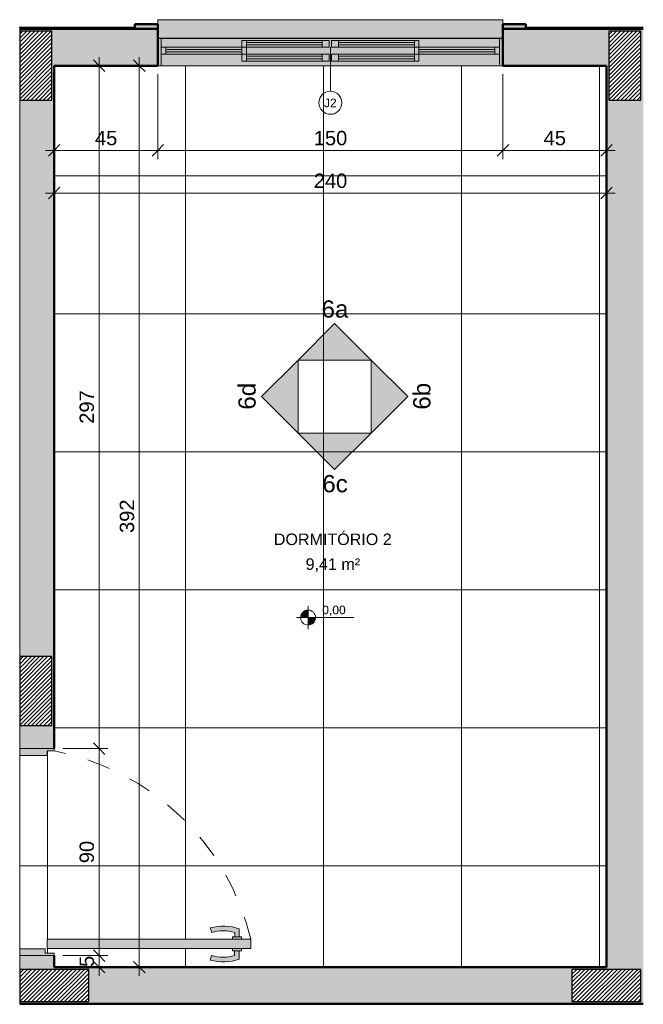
# Model space of a CAD drawing. Header units: metres. Extents: x -3.4 to 20.3, y -15.5 to 9.4.
# Tile 1 of 4: x -3.4 to -0.7, y -15.5 to -11.2. Entities that reach past the tile are written whole.
import ezdxf

# ---------------------------------------------------------------- set-up
doc = ezdxf.new("R2010")
doc.units = ezdxf.units.M
doc.linetypes.add('Projeção', pattern=[0.003969, 0.002381, -0.001587])
for name, color, linetype, lineweight in [('A-ANNO-DIMS', 7, 'Continuous', 9), ('A-ANNO-DIMS-25', 7, 'Continuous', 9), ('A-AREA-IDEN', 7, 'Continuous', 9), ('A-DETL-GENF', 7, 'Continuous', 5), ('A-FLOR-OVHD', 7, 'Projeção', 5), ('A-FLOR-PATT', 7, 'Continuous', 5), ('A-GLAZ', 7, 'Continuous', 5), ('A-GLAZ-IDEN', 7, 'Continuous', 9), ('A-WALL', 7, 'Continuous', 5), ('A-WALL-PATT', 7, 'Continuous', 5), ('G-ANNO-DIMS', 7, 'Continuous', 9), ('G-ANNO-SYMB', 7, 'Continuous', 9), ('I-WALL', 7, 'Continuous', 5)]:
    doc.layers.add(name, color=color, linetype=linetype, lineweight=lineweight)
doc.layers.add('A-DETL', color=7, linetype='Continuous', lineweight=5, true_color=0x00a600)
doc.styles.add('Arial', font='arial.ttf', dxfattribs={"height": 0.0375})
doc.styles.add('Arial_1', font='arial.ttf', dxfattribs={"height": 0.05})
doc.styles.add('Arial_2', font='arial.ttf', dxfattribs={"height": 0.0625})
doc.styles.add('Arial_3', font='arial.ttf', dxfattribs={"height": 0.075})
doc.dimstyles.new('Com_linha__ref__contínua__-_Cor_Vermelha_Arial_2_5mm', dxfattribs={"dimscale": 0.3048, "dimtxt": 0.063766, "dimasz": 0.164042, "dimexe": 0.123031, "dimexo": 0.123031, "dimgap": 0.012303, "dimtad": 1, "dimdec": 1, "dimlfac": 100, "dimrnd": 0.1, "dimdsep": 46, "dimtxsty": 'Arial_2', "dimblk1": 'OBLIQUE', "dimblk2": 'OBLIQUE', "dimsah": 1, "dimcen": 0.09, "dimdle": 0.123031, "dimazin": 0, "dimtfac": 1, "dimtdec": 4, "dimtix": 1, "dimtmove": 0, "dimatfit": 3, "dimfxl": 1, "dimtvp": 1, "dimtolj": 1, "dimtzin": 0, "dimarcsym": 2})

# ---------------------------------------------------------------- blocks, each defined once
blk = doc.blocks.new('JANELA DE CORRE_305-ELEV_60')
at = {"layer": 'A-GLAZ', "true_color": 0xfffffe}
h = blk.add_hatch(color=7, dxfattribs=at)
h.paths.add_polyline_path([(-0.75, 0.08), (-0.75, -0.04), (0.75, -0.04), (0.75, 0.08), (-0.6828, 0.08)])
h.paths.add_polyline_path([(0.1645, 0.06), (0.385, 0.06), (0.385, 0.03), (0.005, 0.03), (0.005, 0.06), (0.035, 0.06)])
h.paths.add_polyline_path([(-0.005, 0.06), (-0.005, 0.03), (-0.385, 0.03), (-0.385, 0.06), (-0.035, 0.06)])
at = {"layer": 'A-GLAZ', "lineweight": 15}
for p, q in [((-0.75, -0.04), (-0.75, 0.08)), ((-0.735, -0.04), (-0.735, 0.075)), ((0.735, -0.04), (0.735, 0.08)), ((0.75, -0.04), (0.75, 0.08)), ((-0.385, 0.03), (-0.735, 0.03)), ((-0.735, 0), (-0.385, 0)), ((-0.715, 0), (-0.715, 0.03)), ((-0.385, 0.02), (-0.715, 0.02)), ((-0.715, 0.009), (-0.385, 0.009)), ((-0.385, 0), (-0.385, 0.03)), ((-0.005, 0), (-0.385, 0)), ((-0.385, 0), (-0.385, -0.03)), ((-0.365, 0), (-0.365, 0.03)), ((-0.365, -0.03), (-0.365, 0)), ((0.385, 0), (0.005, 0)), ((0.005, 0), (0.005, -0.03)), ((0.035, -0.03), (0.035, 0)), ((0.365, 0.03), (0.365, 0)), ((0.365, -0.03), (0.365, 0)), ((0.385, 0), (0.385, 0.03)), ((0.735, 0.03), (0.385, 0.03)), ((0.385, 0.02), (0.715, 0.02)), ((0.71, 0.01), (0.385, 0.01)), ((0.385, 0), (0.735, 0)), ((0.385, -0.03), (0.385, 0)), ((0.715, 0), (0.715, 0.03)), ((-0.385, -0.03), (-0.005, -0.03)), ((-0.035, -0.01), (-0.365, -0.01)), ((-0.365, -0.021), (-0.035, -0.021)), ((-0.035, -0.03), (-0.035, 0)), ((-0.005, -0.03), (-0.005, 0)), ((0.005, -0.03), (0.385, -0.03)), ((0.365, -0.01), (0.035, -0.01)), ((0.035, -0.021), (0.365, -0.021))]:
    blk.add_line(p, q, dxfattribs=at)
at = {"layer": 'A-GLAZ'}
for p, q in [((-0.75, 0.08), (0.75, 0.08)), ((-0.75, -0.04), (-0.75, 0.08)), ((0.75, 0.08), (0.75, -0.04))]:
    blk.add_line(p, q, dxfattribs=at)
blk = doc.blocks.new('Paredes 1 - Paredes 1-2288142-ELEV_6')
at = {"layer": 'A-WALL', "lineweight": 50, "true_color": 0x808080}
h = blk.add_hatch(color=8, dxfattribs=at)
h.paths.add_polyline_path([(-2.8736, -11.235), (-2.7736, -11.235), (-2.7736, -11.215), (-2.8736, -11.215), (-2.8736, -11.2316)])
h.paths.add_polyline_path([(-1.1736, -11.235), (-1.1736, -11.215), (-1.2736, -11.215), (-1.2736, -11.235)])
at = {"layer": 'A-WALL', "lineweight": 50}
for p, q in [((-2.7736, -11.215), (-2.8736, -11.215)), ((-2.8736, -11.215), (-2.8736, -11.235)), ((-1.1736, -11.215), (-1.2736, -11.215)), ((-1.1736, -11.235), (-1.1736, -11.215)), ((-2.8736, -11.235), (-2.7736, -11.235)), ((-1.2736, -11.235), (-1.1736, -11.235))]:
    blk.add_line(p, q, dxfattribs=at)
blk = doc.blocks.new('Linha de interrupção - Linha de interrupção-2428530-ELEV_6')
at = {"layer": 'A-DETL-GENF'}
for p, q in [((-4.6713, 0), (-4.6915, 0)), ((-1.9514, 0), (-4.3713, 0)), ((-0.5913, 0), (-1.6514, 0)), ((-0.4397, 0), (-0.4513, 0))]:
    blk.add_line(p, q, dxfattribs=at)
blk = doc.blocks.new('Elevações de ponto - Cota de elevação - planta-402364-ELEV_6')
at = {"layer": 'G-ANNO-DIMS'}
h = blk.add_hatch(color=256, dxfattribs=at)
edge = h.paths.add_edge_path()
edge.add_line((-0.002, 0.0013), (-0.002, 0))
edge.add_line((-0.002, 0), (-0.0033, 0))
edge.add_arc((-0.002, 0), 0.0013, 90, 180, ccw=False)
h = blk.add_hatch(color=256, dxfattribs=at)
edge = h.paths.add_edge_path()
edge.add_arc((-0.002, 0), 0.0013, -90, 0, ccw=False)
edge.add_line((-0.002, -0.0013), (-0.002, 0))
edge.add_line((-0.002, 0), (-0.0007, 0))
for p, q in [((-0.002, -0.002), (-0.002, 0.002)), ((-0.00403, 0), (0.00593, 0)), ((-0.002, 0), (-0.0033, 0)), ((-0.002, 0.0013), (-0.002, 0)), ((-0.002, -0.0013), (-0.002, 0)), ((-0.002, 0), (-0.0007, 0))]:
    blk.add_line(p, q, dxfattribs=at)
blk.add_circle((-0.002, 0), 0.0013, dxfattribs=at)
for start, end in [(180, 270), (360, 90)]:
    blk.add_arc((-0.002, 0), 0.0013, start, end, dxfattribs=at)
blk = doc.blocks.new('TAG - Janela - Janela-2098303-ELEV_6')
at = {"layer": 'A-GLAZ-IDEN'}
blk.add_circle((0, 0), 0.002, dxfattribs=at)
blk = doc.blocks.new('DIMBLOCK1-ELEV_6')
at = {"layer": 'A-ANNO-DIMS-25', "color": 242, "true_color": 0xbd2b2e, "transparency": 16777216}
for p, q in [((-2.7736, -11.7634), (-2.7736, -11.4325)), ((-3.2237, -11.7634), (-3.2237, -11.7259)), ((-3.2612, -11.7634), (-2.7736, -11.7634)), ((-3.2237, -11.7634), (-3.2487, -11.7884)), ((-3.2237, -11.7634), (-3.1987, -11.7384)), ((-3.2237, -11.7634), (-3.2237, -11.7656)), ((-2.7736, -11.7634), (-2.7986, -11.7884)), ((-2.7736, -11.7634), (-2.7486, -11.7384)), ((-2.7736, -11.7634), (-2.7736, -11.8009))]:
    blk.add_line(p, q, dxfattribs=at)
at = {"layer": 'A-ANNO-DIMS-25', "color": 0, "transparency": 16777216, "insert": (-3.0467, -11.6785), "char_height": 0.0625, "width": 0.115368, "attachment_point": 1, "line_spacing_factor": 0.941778, "style": 'Arial_2'}
blk.add_mtext('45', dxfattribs=at)
blk = doc.blocks.new('_Oblique')
at = {"color": 0, "linetype": 'ByBlock', "lineweight": -2}
blk.add_line((-0.5, -0.5), (0.5, 0.5), dxfattribs=at)
blk = doc.blocks.new('DIMBLOCK2-ELEV_6')
at = {"layer": 'A-ANNO-DIMS-25', "color": 242, "true_color": 0xbd2b2e, "transparency": 16777216}
for p, q in [((-2.7736, -11.7634), (-2.7736, -11.4325)), ((-1.2736, -11.7634), (-1.2736, -11.4325)), ((-2.7736, -11.7634), (-2.7986, -11.7884)), ((-2.7736, -11.7634), (-2.7486, -11.7384)), ((-2.7736, -11.7634), (-1.2736, -11.7634)), ((-2.7736, -11.7634), (-2.7736, -11.8009)), ((-1.2736, -11.7634), (-1.2986, -11.7884)), ((-1.2736, -11.7634), (-1.2486, -11.7384)), ((-1.2736, -11.7634), (-1.2736, -11.8009))]:
    blk.add_line(p, q, dxfattribs=at)
at = {"layer": 'A-ANNO-DIMS-25', "color": 0, "transparency": 16777216, "insert": (-2.0957, -11.6785), "char_height": 0.0625, "width": 0.173052, "attachment_point": 1, "line_spacing_factor": 0.941778, "style": 'Arial_2'}
blk.add_mtext('150', dxfattribs=at)
blk = doc.blocks.new('DIMBLOCK3-ELEV_6')
at = {"layer": 'A-ANNO-DIMS-25', "color": 242, "true_color": 0xbd2b2e, "transparency": 16777216}
for p, q in [((-1.2736, -11.7634), (-1.2736, -11.4325)), ((-0.8236, -11.7634), (-0.8236, -11.7259)), ((-1.2736, -11.7634), (-1.2986, -11.7884)), ((-1.2736, -11.7634), (-1.2486, -11.7384)), ((-1.2736, -11.7634), (-0.7861, -11.7634)), ((-1.2736, -11.7634), (-1.2736, -11.8009)), ((-0.8236, -11.7634), (-0.8486, -11.7884)), ((-0.8236, -11.7634), (-0.7986, -11.7384)), ((-0.8236, -11.7634), (-0.8236, -11.7656))]:
    blk.add_line(p, q, dxfattribs=at)
at = {"layer": 'A-ANNO-DIMS-25', "color": 0, "transparency": 16777216, "insert": (-1.0967, -11.6785), "char_height": 0.0625, "width": 0.115368, "attachment_point": 1, "line_spacing_factor": 0.941778, "style": 'Arial_2'}
blk.add_mtext('45', dxfattribs=at)
blk = doc.blocks.new('DIMBLOCK4-ELEV_6')
at = {"layer": 'A-ANNO-DIMS-25', "color": 242, "true_color": 0xbd2b2e, "transparency": 16777216}
for p, q in [((-3.2237, -11.9489), (-3.2237, -11.9114)), ((-3.2237, -11.9489), (-3.1987, -11.9239)), ((-0.8236, -11.9489), (-0.8236, -11.9114)), ((-0.8236, -11.9489), (-0.7986, -11.9239)), ((-3.2612, -11.9489), (-0.7861, -11.9489)), ((-3.2237, -11.9489), (-3.2487, -11.9739)), ((-3.2237, -11.9489), (-3.2237, -11.951)), ((-0.8236, -11.9489), (-0.8486, -11.9739)), ((-0.8236, -11.9489), (-0.8236, -11.951))]:
    blk.add_line(p, q, dxfattribs=at)
at = {"layer": 'A-ANNO-DIMS-25', "color": 0, "transparency": 16777216, "insert": (-2.0957, -11.864), "char_height": 0.0625, "width": 0.173052, "attachment_point": 1, "line_spacing_factor": 0.941778, "style": 'Arial_2'}
blk.add_mtext('240', dxfattribs=at)
blk = doc.blocks.new('DIMBLOCK5-ELEV_6')
at = {"layer": 'A-ANNO-DIMS-25', "color": 242, "true_color": 0xbd2b2e, "transparency": 16777216}
for p, q in [((-3.0286, -15.265), (-3.0536, -15.24)), ((-3.0286, -15.265), (-3.1862, -15.265)), ((-3.0286, -15.3525), (-3.0286, -15.265)), ((-3.0286, -15.265), (-3.0036, -15.29)), ((-3.0286, -15.265), (-2.9911, -15.265)), ((-3.0286, -15.315), (-3.0661, -15.315)), ((-3.0286, -15.315), (-3.0536, -15.29)), ((-3.0286, -15.315), (-3.0036, -15.34)), ((-3.0286, -15.315), (-3.0264, -15.315))]:
    blk.add_line(p, q, dxfattribs=at)
at = {"layer": 'A-ANNO-DIMS-25', "color": 0, "transparency": 16777216, "insert": (-3.1135, -15.3141), "char_height": 0.0625, "width": 0.057684, "attachment_point": 1, "rotation": 90, "line_spacing_factor": 0.941778, "style": 'Arial_2'}
blk.add_mtext('5', dxfattribs=at)
blk = doc.blocks.new('DIMBLOCK6-ELEV_6')
at = {"layer": 'A-ANNO-DIMS-25', "color": 242, "true_color": 0xbd2b2e, "transparency": 16777216}
for p, q in [((-3.0286, -14.365), (-3.0536, -14.34)), ((-3.0286, -14.365), (-3.1862, -14.365)), ((-3.0286, -15.265), (-3.0286, -14.365)), ((-3.0286, -14.365), (-3.0036, -14.39)), ((-3.0286, -14.365), (-2.9911, -14.365)), ((-3.0286, -15.265), (-3.0536, -15.24)), ((-3.0286, -15.265), (-3.1862, -15.265)), ((-3.0286, -15.265), (-3.0036, -15.29)), ((-3.0286, -15.265), (-2.9911, -15.265))]:
    blk.add_line(p, q, dxfattribs=at)
at = {"layer": 'A-ANNO-DIMS-25', "color": 0, "transparency": 16777216, "insert": (-3.1135, -14.8631), "char_height": 0.0625, "width": 0.115368, "attachment_point": 1, "rotation": 90, "line_spacing_factor": 0.941778, "style": 'Arial_2'}
blk.add_mtext('90', dxfattribs=at)
blk = doc.blocks.new('DIMBLOCK7-ELEV_6')
at = {"layer": 'A-ANNO-DIMS-25', "color": 242, "true_color": 0xbd2b2e, "transparency": 16777216}
for p, q in [((-3.0286, -11.395), (-3.0536, -11.37)), ((-3.0286, -14.365), (-3.0286, -11.3575)), ((-3.0286, -11.395), (-3.0661, -11.395)), ((-3.0286, -11.395), (-3.0036, -11.42)), ((-3.0286, -11.395), (-3.0264, -11.395)), ((-3.0286, -14.365), (-3.0536, -14.34)), ((-3.0286, -14.365), (-3.1862, -14.365)), ((-3.0286, -14.365), (-3.0036, -14.39)), ((-3.0286, -14.365), (-2.9911, -14.365))]:
    blk.add_line(p, q, dxfattribs=at)
at = {"layer": 'A-ANNO-DIMS-25', "color": 0, "transparency": 16777216, "insert": (-3.1135, -12.9521), "char_height": 0.0625, "width": 0.173052, "attachment_point": 1, "rotation": 90, "line_spacing_factor": 0.941778, "style": 'Arial_2'}
blk.add_mtext('297', dxfattribs=at)
blk = doc.blocks.new('DIMBLOCK8-ELEV_6')
at = {"layer": 'A-ANNO-DIMS-25', "color": 242, "true_color": 0xbd2b2e, "transparency": 16777216}
for p, q in [((-2.854, -11.395), (-2.879, -11.37)), ((-2.854, -15.3525), (-2.854, -11.3575)), ((-2.854, -11.395), (-2.8915, -11.395)), ((-2.854, -11.395), (-2.829, -11.42)), ((-2.854, -11.395), (-2.8518, -11.395)), ((-2.854, -15.315), (-2.8915, -15.315)), ((-2.854, -15.315), (-2.879, -15.29)), ((-2.854, -15.315), (-2.829, -15.34)), ((-2.854, -15.315), (-2.8518, -15.315))]:
    blk.add_line(p, q, dxfattribs=at)
at = {"layer": 'A-ANNO-DIMS-25', "color": 0, "transparency": 16777216, "insert": (-2.9389, -13.4271), "char_height": 0.0625, "width": 0.173052, "attachment_point": 1, "rotation": 90, "line_spacing_factor": 0.941778, "style": 'Arial_2'}
blk.add_mtext('392', dxfattribs=at)
blk = doc.blocks.new('Elevação - Seta preenchida e nome da vista-2600403-ELEV_6')
at = {"layer": 'G-ANNO-SYMB'}
for p, q in [((-0.00635, -0.00635), (-0.00635, 0.00635)), ((-0.00635, 0.00635), (0.00635, 0.00635)), ((0.00635, 0.00635), (0.00635, -0.00635)), ((0.00635, -0.00635), (-0.00635, -0.00635))]:
    blk.add_line(p, q, dxfattribs=at)
blk = doc.blocks.new('Elevação - Seta preenchida e nome da vista-2600370-ELEV_6')
at = {"layer": 'G-ANNO-SYMB'}
blk.add_hatch(color=256, dxfattribs=at).paths.add_polyline_path([(0.00635, 0), (-0.00635, 0), (0, 0.00635)])
for p, q in [((0, 0.00635), (-0.00635, 0)), ((0.00635, 0), (0, 0.00635)), ((-0.00635, 0), (0.00635, 0))]:
    blk.add_line(p, q, dxfattribs=at)

msp = doc.modelspace()

# ---------------------------------------------------------------- hatches: boundary and pattern name
at = {"layer": 'A-DETL-GENF', "true_color": 0xc0c0c0}
msp.add_hatch(color=9, dxfattribs=at).paths.add_polyline_path([(-2.5271, -11.275), (-1.2736, -11.275), (-1.2736, -11.195), (-2.7736, -11.195), (-2.7736, -11.275), (-2.6965, -11.275)])
at = {"layer": 'A-DETL-GENF', "true_color": 0x464646}
h = msp.add_hatch(dxfattribs=at)
h.set_pattern_fill('FP_3', color=49, style=0, pattern_type=2)
h.set_pattern_definition([(45, (0, 0), (-0.008838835, 0.008838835), [])])
h.paths.add_polyline_path([(-3.3737, -15.465), (-3.0737, -15.465), (-3.0737, -15.325), (-3.3737, -15.325)])
h.paths.add_polyline_path([(-0.6736, -15.465), (-0.6736, -15.325), (-0.9736, -15.325), (-0.9736, -15.465), (-0.7386, -15.465)])
h.paths.add_polyline_path([(-3.3737, -14.2649), (-3.2337, -14.2649), (-3.2337, -13.9649), (-3.3737, -13.9649), (-3.3737, -14.195)])
h.paths.add_polyline_path([(-0.6736, -11.545), (-0.6736, -11.245), (-0.8136, -11.245), (-0.8136, -11.545)])
h.paths.add_polyline_path([(-3.3737, -11.545), (-3.2337, -11.545), (-3.2337, -11.245), (-3.3737, -11.245), (-3.3737, -11.395)])
at = {"layer": 'A-DETL-GENF', "true_color": 0xffffff}
h = msp.add_hatch(color=7, dxfattribs=at)
h.paths.add_polyline_path([(-2.0586, -11.375), (-2.0286, -11.375), (-2.0286, -11.345), (-2.0586, -11.345), (-2.0586, -11.365)])
h.paths.add_polyline_path([(-2.3886, -11.375), (-2.3886, -11.345), (-2.4086, -11.345), (-2.4086, -11.375)])
h = msp.add_hatch(color=7, dxfattribs=at)
h.paths.add_polyline_path([(-2.1881, -11.375), (-2.0586, -11.375), (-2.0586, -11.365), (-2.3886, -11.365), (-2.3886, -11.375), (-2.3576, -11.375)])
h.paths.add_polyline_path([(-2.1881, -11.354), (-2.0586, -11.354), (-2.0586, -11.345), (-2.3886, -11.345), (-2.3886, -11.354), (-2.3576, -11.354)])
h = msp.add_hatch(color=7, dxfattribs=at)
h.paths.add_polyline_path([(-2.0186, -11.375), (-1.9886, -11.375), (-1.9886, -11.345), (-2.0186, -11.345), (-2.0186, -11.365)])
h.paths.add_polyline_path([(-1.6386, -11.375), (-1.6386, -11.345), (-1.6586, -11.345), (-1.6586, -11.375)])
h = msp.add_hatch(color=7, dxfattribs=at)
h.paths.add_polyline_path([(-1.9886, -11.375), (-1.6586, -11.375), (-1.6586, -11.365), (-1.9886, -11.365)])
h.paths.add_polyline_path([(-1.6798, -11.354), (-1.6586, -11.354), (-1.6586, -11.345), (-1.9886, -11.345), (-1.9886, -11.354), (-1.8492, -11.354)])
at = {"layer": 'A-DETL-GENF', "true_color": 0xe1ffff}
for points in [[(-2.0586, -11.365), (-2.0586, -11.354), (-2.3886, -11.354), (-2.3886, -11.365), (-2.1881, -11.365)], [(-1.6586, -11.365), (-1.6586, -11.354), (-1.9886, -11.354), (-1.9886, -11.365), (-1.6798, -11.365)]]:
    msp.add_hatch(color=7, dxfattribs=at).paths.add_polyline_path(points)
at = {"layer": 'A-DETL-GENF', "true_color": 0xffffff}
h = msp.add_hatch(color=7, dxfattribs=at)
h.paths.add_polyline_path([(-3.2237, -15.265), (-3.2237, -15.255), (-3.2629, -15.255), (-3.2629, -15.235), (-3.3737, -15.235), (-3.3737, -15.265), (-3.2629, -15.265)])
h.paths.add_polyline_path([(-3.2289, -15.2339), (-2.3696, -15.2339), (-2.3696, -15.1939), (-3.254, -15.1939), (-3.254, -15.2339)])
h.paths.add_polyline_path([(-3.3737, -14.395), (-3.2537, -14.395), (-3.2537, -14.375), (-3.2237, -14.375), (-3.2237, -14.365), (-3.3737, -14.365), (-3.3737, -14.3935)])
for points in [[(-2.4394, -15.1839), (-2.4194, -15.1839), (-2.4194, -15.1486), (-2.4401, -15.1425), (-2.4611, -15.1386), (-2.4825, -15.1368), (-2.5062, -15.1374), (-2.5252, -15.1397), (-2.5462, -15.1445), (-2.5394, -15.1639), (-2.5062, -15.158), (-2.4726, -15.158), (-2.4394, -15.1639)], [(-2.4826, -15.2922), (-2.4612, -15.2904), (-2.4396, -15.2863), (-2.4196, -15.2803), (-2.4196, -15.2439), (-2.4396, -15.2439), (-2.4396, -15.265), (-2.4727, -15.271), (-2.5064, -15.271), (-2.5396, -15.265), (-2.5464, -15.2845), (-2.5253, -15.2893), (-2.5041, -15.2918)]]:
    msp.add_hatch(color=7, dxfattribs=at).paths.add_polyline_path(points)
h = msp.add_hatch(color=7, dxfattribs=at)
h.paths.add_polyline_path([(-2.4396, -15.2439), (-2.4096, -15.2439), (-2.4096, -15.2339), (-2.4496, -15.2339), (-2.4496, -15.2439)])
h.paths.add_polyline_path([(-2.4394, -15.1939), (-2.4094, -15.1939), (-2.4094, -15.1839), (-2.4494, -15.1839), (-2.4494, -15.1939)])
at = {"layer": 'A-FLOR-PATT', "true_color": 0x787878}
h = msp.add_hatch(dxfattribs=at)
h.set_pattern_fill('FP_1', color=8, style=0, pattern_type=2)
h.set_pattern_definition([(0, (-2.654, -16.075), (0, 0.6), []), (90, (-2.654, -16.075), (-0.6, 4e-17), [])])
h.paths.add_polyline_path([(-2.0187, -15.4767), (-0.6636, -15.4767), (-0.6636, -15.475), (-3.3737, -15.475), (-3.3737, -15.4767), (-2.6965, -15.4767)])
h.paths.add_polyline_path([(-2.4612, -15.315), (-0.8236, -15.315), (-0.8236, -11.395), (-3.2217, -11.395), (-3.2217, -14.365), (-3.2237, -14.365), (-3.2237, -14.375), (-3.2537, -14.375), (-3.2537, -14.395), (-3.3737, -14.395), (-3.3737, -15.235), (-3.2629, -15.235), (-3.2629, -15.255), (-3.2237, -15.255), (-3.2237, -15.315), (-2.4727, -15.315)])
h.paths.add_polyline_path([(-2.4826, -15.2922), (-2.5064, -15.2916), (-2.5253, -15.2893), (-2.5464, -15.2845), (-2.5396, -15.265), (-2.5064, -15.271), (-2.4727, -15.271), (-2.4396, -15.265), (-2.4396, -15.2439), (-2.4496, -15.2439), (-2.4496, -15.2339), (-3.254, -15.2339), (-3.254, -15.1939), (-2.4494, -15.1939), (-2.4494, -15.1839), (-2.4394, -15.1839), (-2.4394, -15.1639), (-2.4726, -15.158), (-2.5062, -15.158), (-2.5394, -15.1639), (-2.5462, -15.1445), (-2.5252, -15.1397), (-2.504, -15.1372), (-2.4825, -15.1368), (-2.4611, -15.1386), (-2.4394, -15.1427), (-2.4194, -15.1486), (-2.4194, -15.1839), (-2.4094, -15.1839), (-2.4094, -15.1939), (-2.3696, -15.1939), (-2.3696, -15.2339), (-2.4096, -15.2339), (-2.4096, -15.2439), (-2.4196, -15.2439), (-2.4196, -15.2803), (-2.4403, -15.2865), (-2.4612, -15.2904), (-2.4727, -15.2914)])
at = {"layer": 'A-WALL-PATT', "true_color": 0x808080}
h = msp.add_hatch(color=8, dxfattribs=at)
h.paths.add_polyline_path([(-1.0019, -11.395), (-0.8236, -11.395), (-0.8236, -11.235), (-1.2736, -11.235), (-1.2736, -11.395)])
h.paths.add_polyline_path([(-3.2237, -11.395), (-2.7736, -11.395), (-2.7736, -11.235), (-3.3737, -11.235), (-3.3737, -11.245), (-3.2337, -11.245), (-3.2337, -11.395)])
h = msp.add_hatch(color=8, dxfattribs=at)
h.paths.add_polyline_path([(-0.6636, -15.315), (-0.6636, -11.235), (-0.8236, -11.235), (-0.8236, -15.315), (-0.7436, -15.315)])
h.paths.add_polyline_path([(-0.6736, -11.545), (-0.8136, -11.545), (-0.8136, -11.245), (-0.6736, -11.245)])
for points in [[(-3.2237, -14.195), (-3.2237, -11.395), (-3.2337, -11.395), (-3.2337, -11.545), (-3.3737, -11.545), (-3.3737, -13.9649), (-3.2337, -13.9649), (-3.2337, -14.195)], [(-0.8236, -15.475), (-0.7436, -15.475), (-0.7436, -15.465), (-0.9736, -15.465), (-0.9736, -15.325), (-0.7436, -15.325), (-0.7436, -15.315), (-3.3737, -15.315), (-3.3737, -15.325), (-3.0737, -15.325), (-3.0737, -15.465), (-3.3737, -15.465), (-3.3737, -15.475), (-0.9736, -15.475)], [(-0.6736, -15.475), (-0.6636, -15.475), (-0.6636, -15.315), (-0.7436, -15.315), (-0.7436, -15.325), (-0.6736, -15.325), (-0.6736, -15.465), (-0.7436, -15.465), (-0.7436, -15.475)]]:
    msp.add_hatch(color=8, dxfattribs=at).paths.add_polyline_path(points)
at = {"layer": 'A-WALL-PATT', "true_color": 0x787878}
h = msp.add_hatch(dxfattribs=at)
h.set_pattern_fill('FP_2', color=8, style=0, pattern_type=2)
h.set_pattern_definition([(270, (-3.224, -11.395), (0.6, 4e-17), []), (0, (-3.224, -11.395), (0, 0.6), [])])
h.paths.add_polyline_path([(-3.2237, -14.365), (-3.2217, -14.365), (-3.2217, -11.395), (-3.2237, -11.395), (-3.2237, -14.275)])
at = {"layer": 'A-WALL-PATT', "true_color": 0x808080}
h = msp.add_hatch(color=8, dxfattribs=at)
h.paths.add_polyline_path([(-3.2237, -15.315), (-3.2237, -15.265), (-3.3737, -15.265), (-3.3737, -15.315)])
h.paths.add_polyline_path([(-3.2237, -14.365), (-3.2237, -14.195), (-3.2337, -14.195), (-3.2337, -14.2649), (-3.3737, -14.2649), (-3.3737, -14.365), (-3.2537, -14.365)])
at = {"layer": 'I-WALL', "true_color": 0xc0c0c0}
h = msp.add_hatch(color=9, dxfattribs=at)
h.paths.add_polyline_path([(-0.8236, -11.235), (-0.6636, -11.235), (-0.6636, -11.23), (-1.1736, -11.23), (-1.1736, -11.235), (-1.0019, -11.235)])
h.paths.add_polyline_path([(-2.8736, -11.235), (-2.8736, -11.23), (-3.3737, -11.23), (-3.3737, -11.235), (-3.2237, -11.235)])

# ---------------------------------------------------------------- linework, layer by layer
at = {"layer": 'A-DETL', "color": 7, "lineweight": 15}
for p, q in [((-1.2736, -11.195), (-2.7736, -11.195)), ((-2.7736, -11.195), (-2.7736, -11.215)), ((-1.2736, -11.215), (-1.2736, -11.195)), ((-2.3886, -11.345), (-2.4086, -11.345)), ((-2.4086, -11.345), (-2.4086, -11.375)), ((-2.3886, -11.345), (-2.3886, -11.354)), ((-2.0586, -11.345), (-2.3886, -11.345)), ((-2.0286, -11.345), (-2.0586, -11.345)), ((-2.0586, -11.354), (-2.0586, -11.345)), ((-2.0286, -11.375), (-2.0286, -11.345)), ((-1.9886, -11.345), (-2.0186, -11.345)), ((-2.0186, -11.345), (-2.0186, -11.375)), ((-1.6586, -11.345), (-1.9886, -11.345)), ((-1.9886, -11.345), (-1.9886, -11.354)), ((-1.6386, -11.345), (-1.6586, -11.345)), ((-1.6586, -11.354), (-1.6586, -11.345)), ((-1.6386, -11.375), (-1.6386, -11.345)), ((-2.4086, -11.375), (-2.3886, -11.375)), ((-2.0586, -11.354), (-2.3886, -11.354)), ((-2.3886, -11.354), (-2.3886, -11.365)), ((-2.3886, -11.365), (-2.3886, -11.375)), ((-2.3886, -11.365), (-2.0586, -11.365)), ((-2.3886, -11.375), (-2.0586, -11.375)), ((-2.0586, -11.365), (-2.0586, -11.354)), ((-2.0586, -11.375), (-2.0586, -11.365)), ((-2.0586, -11.375), (-2.0286, -11.375)), ((-2.0186, -11.375), (-1.9886, -11.375)), ((-1.9886, -11.354), (-1.9886, -11.365)), ((-1.6586, -11.354), (-1.9886, -11.354)), ((-1.9886, -11.365), (-1.9886, -11.375)), ((-1.9886, -11.365), (-1.6586, -11.365)), ((-1.9886, -11.375), (-1.6586, -11.375)), ((-1.6586, -11.365), (-1.6586, -11.354)), ((-1.6586, -11.375), (-1.6586, -11.365)), ((-1.6586, -11.375), (-1.6386, -11.375))]:
    msp.add_line(p, q, dxfattribs=at)
at = {"layer": 'A-DETL', "color": 7, "lineweight": 50}
for p, q in [((-2.7736, -11.215), (-2.7736, -11.275)), ((-1.2736, -11.275), (-1.2736, -11.215)), ((-2.7736, -11.395), (-2.7736, -11.275)), ((-1.2736, -11.275), (-1.2736, -11.395))]:
    msp.add_line(p, q, dxfattribs=at)
at = {"layer": 'A-DETL', "color": 7, "lineweight": 25}
for p, q in [((-3.2337, -11.245), (-3.3737, -11.245)), ((-3.3737, -11.245), (-3.3737, -11.545)), ((-3.2337, -11.545), (-3.2337, -11.245)), ((-0.6736, -11.245), (-0.8136, -11.245)), ((-0.8136, -11.245), (-0.8136, -11.545)), ((-0.6736, -11.545), (-0.6736, -11.245)), ((-2.7736, -11.275), (-1.2736, -11.275)), ((-3.3737, -11.545), (-3.2337, -11.545)), ((-0.8136, -11.545), (-0.6736, -11.545)), ((-3.3737, -13.9649), (-3.3737, -14.2649)), ((-3.2337, -13.9649), (-3.3737, -13.9649)), ((-3.2337, -14.2649), (-3.2337, -13.9649)), ((-3.3737, -14.2649), (-3.2337, -14.2649)), ((-3.0737, -15.325), (-3.3737, -15.325)), ((-3.3737, -15.325), (-3.3737, -15.465)), ((-3.0737, -15.465), (-3.0737, -15.325)), ((-0.6736, -15.325), (-0.9736, -15.325)), ((-0.9736, -15.325), (-0.9736, -15.465)), ((-0.6736, -15.465), (-0.6736, -15.325)), ((-3.3737, -15.465), (-3.0737, -15.465)), ((-0.9736, -15.465), (-0.6736, -15.465))]:
    msp.add_line(p, q, dxfattribs=at)
at = {"layer": 'A-DETL', "color": 7}
for p, q in [((-3.2237, -14.365), (-3.3737, -14.365)), ((-3.2537, -14.395), (-3.2537, -14.375)), ((-3.2537, -14.375), (-3.2237, -14.375)), ((-3.2237, -14.375), (-3.2237, -14.365)), ((-3.3737, -14.395), (-3.2537, -14.395)), ((-2.5462, -15.1445), (-2.5394, -15.1639)), ((-2.4194, -15.1839), (-2.4194, -15.1486)), ((-2.4494, -15.1939), (-3.254, -15.1939)), ((-3.254, -15.1939), (-3.254, -15.2339)), ((-2.4394, -15.1839), (-2.4494, -15.1839)), ((-2.4494, -15.1839), (-2.4494, -15.1939)), ((-2.4494, -15.1939), (-2.4094, -15.1939)), ((-2.4394, -15.1639), (-2.4394, -15.1839)), ((-2.4394, -15.1839), (-2.4194, -15.1839)), ((-2.4094, -15.1839), (-2.4194, -15.1839)), ((-2.4094, -15.1939), (-2.4094, -15.1839)), ((-2.3696, -15.1939), (-2.4094, -15.1939)), ((-2.3696, -15.2339), (-2.3696, -15.1939)), ((-3.2629, -15.235), (-3.3737, -15.235)), ((-3.2629, -15.255), (-3.2629, -15.235)), ((-3.254, -15.2339), (-2.4496, -15.2339)), ((-2.4496, -15.2339), (-2.4496, -15.2439)), ((-2.4096, -15.2339), (-2.4496, -15.2339)), ((-2.4096, -15.2339), (-2.3696, -15.2339)), ((-2.4096, -15.2439), (-2.4096, -15.2339)), ((-3.3737, -15.265), (-3.2237, -15.265)), ((-3.2237, -15.255), (-3.2629, -15.255)), ((-3.2237, -15.265), (-3.2237, -15.255)), ((-2.5396, -15.265), (-2.5464, -15.2845)), ((-2.4496, -15.2439), (-2.4396, -15.2439)), ((-2.4196, -15.2439), (-2.4396, -15.2439)), ((-2.4396, -15.2439), (-2.4396, -15.265)), ((-2.4196, -15.2439), (-2.4096, -15.2439)), ((-2.4196, -15.2803), (-2.4196, -15.2439))]:
    msp.add_line(p, q, dxfattribs=at)
for centre, radius, start, end in [((-2.4894, -15.347), 0.2103, 70.5614, 105.6714), ((-2.4894, -15.347), 0.1898, 74.7222, 105.2778), ((-2.4896, -15.082), 0.2103, 254.3286, 289.4386), ((-2.4896, -15.082), 0.1898, 254.7222, 285.2778)]:
    msp.add_arc(centre, radius, start, end, dxfattribs=at)
at = {"layer": 'A-FLOR-OVHD'}
msp.add_arc((-3.429, -15.4441), 1.0885, 13.2834, 79.1294, dxfattribs=at)
at = {"layer": 'A-GLAZ-IDEN'}
msp.add_line((-2.0236, -11.315), (-2.0236, -11.5064), dxfattribs=at)
at = {"layer": 'A-WALL'}
for p, q in [((-3.2217, -11.395), (-3.2217, -14.365)), ((-3.2217, -14.365), (-3.2237, -14.365))]:
    msp.add_line(p, q, dxfattribs=at)
at = {"layer": 'I-WALL', "lineweight": 50}
for p, q in [((-3.3737, -11.23), (-2.8736, -11.23)), ((-2.7736, -11.235), (-3.3737, -11.235)), ((-0.6636, -11.235), (-1.2736, -11.235)), ((-1.1736, -11.23), (-0.6636, -11.23)), ((-3.2237, -11.395), (-2.7736, -11.395)), ((-3.2237, -14.365), (-3.2237, -11.395)), ((-1.2736, -11.395), (-0.8236, -11.395)), ((-0.8236, -11.395), (-0.8236, -15.315)), ((-3.2237, -15.315), (-3.2237, -15.265)), ((-0.8236, -15.315), (-3.2237, -15.315)), ((-3.3737, -15.475), (-0.6636, -15.475))]:
    msp.add_line(p, q, dxfattribs=at)

# ---------------------------------------------------------------- block references
at = {"layer": 'A-DETL-GENF', "rotation": 270.0000000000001}
msp.add_blockref('Linha de interrupção - Linha de interrupção-2428530-ELEV_6', (-3.3737, -15.9164), dxfattribs=at)
at = {"layer": 'A-GLAZ', "rotation": 180}
msp.add_blockref('JANELA DE CORRE_305-ELEV_60', (-2.0236, -11.315), dxfattribs=at)
at = {"layer": 'A-GLAZ-IDEN', "xscale": 24.99999999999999, "yscale": 24.99999999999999, "zscale": 24.99999999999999}
msp.add_blockref('TAG - Janela - Janela-2098303-ELEV_6', (-2.0236, -11.5564), dxfattribs=at)
at = {"layer": 'A-WALL', "lineweight": 50}
msp.add_blockref('Paredes 1 - Paredes 1-2288142-ELEV_6', (0, 0), dxfattribs=at)
at = {"layer": 'G-ANNO-DIMS', "xscale": 24.99999999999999, "yscale": 24.99999999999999, "zscale": 24.99999999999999}
msp.add_blockref('Elevações de ponto - Cota de elevação - planta-402364-ELEV_6', (-2.0704, -13.7948), dxfattribs=at)
at = {"layer": 'G-ANNO-SYMB', "xscale": 24.99999999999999, "yscale": 24.99999999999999, "zscale": 24.99999999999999}
for name, p in [('Elevação - Seta preenchida e nome da vista-2600370-ELEV_6', (-2.0049, -12.6751)), ('Elevação - Seta preenchida e nome da vista-2600403-ELEV_6', (-2.0049, -12.8338))]:
    msp.add_blockref(name, p, dxfattribs=at)
at = {"layer": 'G-ANNO-SYMB', "xscale": 24.99999999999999, "yscale": 24.99999999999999, "zscale": 24.99999999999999, "rotation": 89.99999999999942}
msp.add_blockref('Elevação - Seta preenchida e nome da vista-2600370-ELEV_6', (-2.1637, -12.8338), dxfattribs=at)
at = {"layer": 'G-ANNO-SYMB', "extrusion": (0, 0, -1), "xscale": 24.99999999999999, "yscale": 24.99999999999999, "zscale": 24.99999999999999}
for p, rotation in [((1.8462, -12.8338), 90.00000000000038), ((2.0049, -12.9926), 180)]:
    msp.add_blockref('Elevação - Seta preenchida e nome da vista-2600370-ELEV_6', p, dxfattribs=dict(at, rotation=rotation))

# ---------------------------------------------------------------- texts
at = {"layer": 'A-AREA-IDEN', "char_height": 0.05, "attachment_point": 1, "style": 'Arial_1'}
for s, insert, width in [('DORMITÓRIO 2', (-2.2692, -13.4295), 0.62732), ('9,41 m²', (-2.1311, -13.5375), 0.292616)]:
    msp.add_mtext(s, dxfattribs=dict(at, insert=insert, width=width))
at = {"layer": 'A-GLAZ-IDEN', "insert": (-2.0514, -11.5383), "char_height": 0.0375, "width": 0.068143, "attachment_point": 1, "style": 'Arial'}
msp.add_mtext('J2', dxfattribs=at)
at = {"layer": 'G-ANNO-DIMS', "lineweight": 18, "insert": (-2.0588, -13.7431), "char_height": 0.0375, "width": 0.122122, "attachment_point": 1, "line_spacing_factor": 0.941778, "style": 'Arial'}
msp.add_mtext('0,00', dxfattribs=at)
at = {"layer": 'G-ANNO-SYMB', "char_height": 0.075, "attachment_point": 1, "style": 'Arial_3'}
for s, insert, width in [('6a', (-2.0619, -12.4155), 0.144304), ('6c', (-2.0586, -13.1751), 0.136287)]:
    msp.add_mtext(s, dxfattribs=dict(at, insert=insert, width=width))
at = {"layer": 'G-ANNO-SYMB', "char_height": 0.075, "width": 0.144304, "attachment_point": 1, "rotation": 90, "style": 'Arial_3'}
for s, insert in [('6d', (-2.4233, -12.8908)), ('6b', (-1.6637, -12.8908))]:
    msp.add_mtext(s, dxfattribs=dict(at, insert=insert))

# ---------------------------------------------------------------- dimensions: what is measured, and where the dimension line sits
at = {"layer": 'A-ANNO-DIMS', "color": 242, "true_color": 0xbd2b2e}
for base, p1, p2, override, picture, middle in [((-3.0286, -11.395), (-3.2237, -14.365), (-3.0639, -11.395), {"dimpost": '<>', "dimfxl": 2.974294}, 'DIMBLOCK7-ELEV_6', (-3.0642, -12.88)), ((-2.854, -11.395), (-2.8893, -15.315), (-2.8893, -11.395), {"dimpost": '<>', "dimfxl": 3.92}, 'DIMBLOCK8-ELEV_6', (-2.8897, -13.355)), ((-3.0286, -14.365), (-3.2237, -15.265), (-3.2237, -14.365), {"dimpost": '<>', "dimfxl": 0.9}, 'DIMBLOCK6-ELEV_6', (-3.0642, -14.815)), ((-3.0286, -15.265), (-3.0639, -15.315), (-3.2237, -15.265), {"dimpost": '<>', "dimfxl": 0.16741}, 'DIMBLOCK5-ELEV_6', (-3.0641, -15.29))]:
    dim = msp.add_linear_dim(base=base, p1=p1, p2=p2, angle=90, dimstyle='Com_linha__ref__contínua__-_Cor_Vermelha_Arial_2_5mm', override=override, dxfattribs=at)
    dim.commit()
    dim.dimension.update_dxf_attribs({"geometry": picture, "text_midpoint": middle})
for base, p1, p2, override, picture, middle in [((-2.7736, -11.7634), (-3.2237, -11.7281), (-2.7736, -11.395), {"dimpost": '<>', "dimfxl": 0.559875}, 'DIMBLOCK1-ELEV_6', (-2.9987, -11.7279)), ((-1.2736, -11.7634), (-2.7736, -11.395), (-1.2736, -11.395), {"dimpost": '<>', "dimfxl": 1.5}, 'DIMBLOCK2-ELEV_6', (-2.0236, -11.7278)), ((-0.8236, -11.7634), (-1.2736, -11.395), (-0.8236, -11.7281), {"dimpost": '<>', "dimfxl": 0.559875}, 'DIMBLOCK3-ELEV_6', (-1.0486, -11.7279)), ((-0.8236, -11.9489), (-3.2237, -11.9135), (-0.8236, -11.9135), {"dimpost": '<>', "dimfxl": 2.4001}, 'DIMBLOCK4-ELEV_6', (-2.0236, -11.9132))]:
    dim = msp.add_linear_dim(base=base, p1=p1, p2=p2, dimstyle='Com_linha__ref__contínua__-_Cor_Vermelha_Arial_2_5mm', override=override, dxfattribs=at)
    dim.commit()
    dim.dimension.update_dxf_attribs({"geometry": picture, "text_midpoint": middle})

doc.saveas('drawing.dxf')
